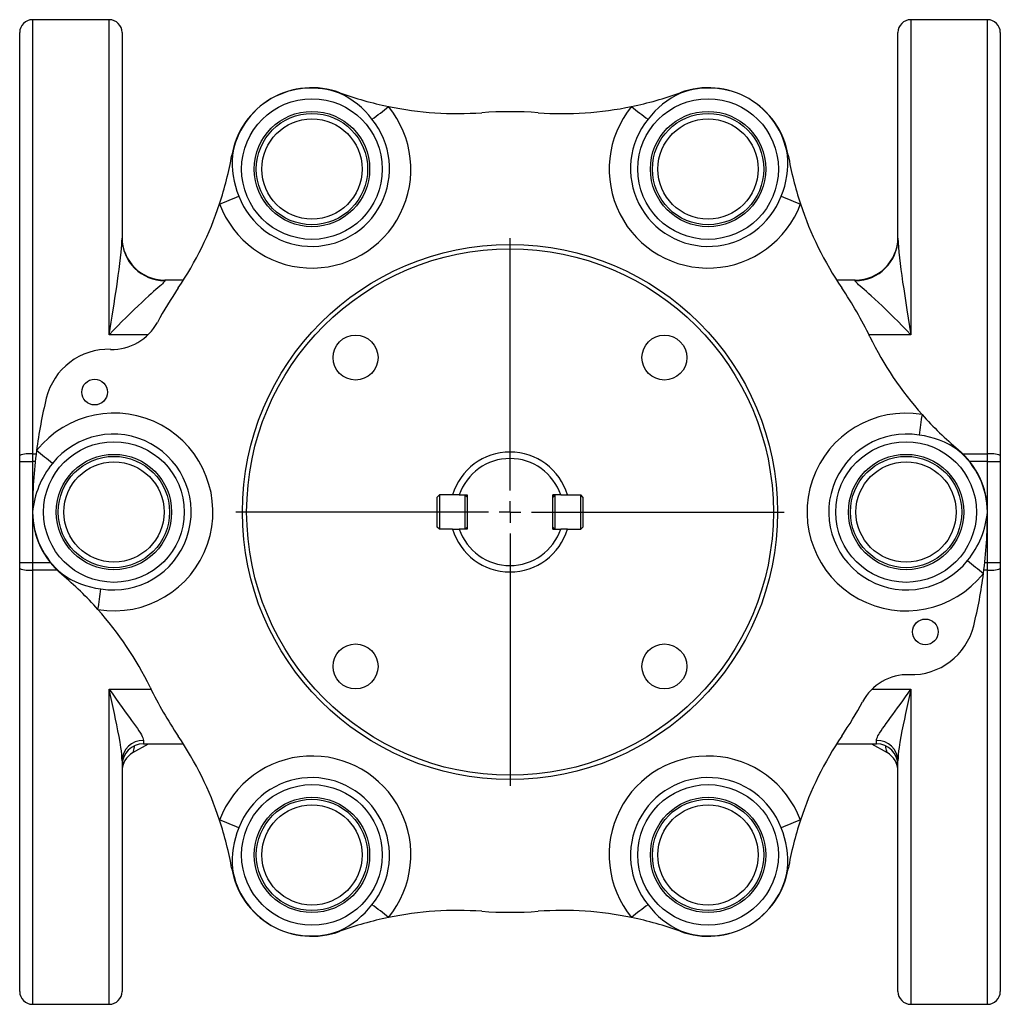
# Model space of a CAD drawing. Extents: x -176 to 397, y -19 to 671.
# Tile 1 of 3: x -176 to 53, y -19 to 211. Entities that reach past the tile are written whole.
import ezdxf

# ---------------------------------------------------------------- set-up
doc = ezdxf.new("R2010")
doc.units = 0
doc.layers.get('0').update_dxf_attribs({"linetype": 'CONTINUOUS'})
doc.layers.add('FORMAT', color=7, linetype='CONTINUOUS')

# ---------------------------------------------------------------- blocks, each defined once
blk = doc.blocks.new('SW_CENTERMARKSYMBOL_0')
at = {"layer": 'FORMAT', "color": 0}
for p, q in [((0, 5), (0, 64)), ((0, 0), (0, 2.5)), ((-5, 0), (-64, 0)), ((0, 0), (-2.5, 0)), ((0, 0), (0, -2.5)), ((0, 0), (2.5, 0)), ((5, 0), (64, 0)), ((0, -5), (0, -64))]:
    blk.add_line(p, q, dxfattribs=at)

msp = doc.modelspace()

# ---------------------------------------------------------------- linework, layer by layer
at = {"color": 7, "linetype": 'CONTINUOUS'}
for p, q in [((-154.6, 211.43), (-172.5, 211.43)), ((50.5, 211.43), (32.6, 211.43)), ((-175.5, 109.66), (-175.5, 208.43)), ((-151.6, 208.43), (-151.6, 160.42)), ((29.6, 160.42), (29.6, 208.43)), ((53.5, 208.43), (53.5, 109.66)), ((29.59, 160.42), (29.6, 160.39)), ((29.6, 160.39), (29.6, 160.42)), ((-137.29, 150.6), (-141.6, 150.6)), ((19.6, 150.6), (15.28, 150.6)), ((-175.5, 108.25), (-175.5, 109.66)), ((-175.5, 84.62), (-175.5, 108.25)), ((53.5, 109.66), (53.5, 108.25)), ((53.5, 108.25), (53.5, 84.62)), ((-78, 99.93), (-77.5, 100.43)), ((-78, 92.93), (-78, 99.93)), ((-77.5, 100.43), (-77.5, 92.43)), ((-74.42, 100.43), (-77.5, 100.43)), ((-72.85, 100.43), (-74.42, 100.43)), ((-72.85, 100.43), (-71, 100.43)), ((-71.5, 92.43), (-71.5, 100.43)), ((-71.5, 100.43), (-71, 99.93)), ((-71, 100.43), (-71, 92.43)), ((-51, 92.43), (-51, 100.43)), ((-49.16, 100.43), (-51, 100.43)), ((-50.5, 100.43), (-51, 99.93)), ((-50.5, 100.43), (-50.5, 92.43)), ((-49.16, 100.43), (-47.59, 100.43)), ((-47.59, 100.43), (-44.5, 100.43)), ((-44.5, 92.43), (-44.5, 100.43)), ((-44, 99.93), (-44.5, 100.43)), ((-44, 99.93), (-44, 92.93)), ((-77.5, 92.43), (-78, 92.93)), ((-74.42, 92.43), (-77.5, 92.43)), ((-74.42, 92.43), (-72.85, 92.43)), ((-71, 92.43), (-72.85, 92.43)), ((-71, 92.93), (-71.5, 92.43)), ((-51, 92.93), (-50.5, 92.43)), ((-51, 92.43), (-49.16, 92.43)), ((-47.59, 92.43), (-49.16, 92.43)), ((-47.59, 92.43), (-44.5, 92.43)), ((-44.5, 92.43), (-44, 92.93)), ((-175.5, 83.21), (-175.5, 84.62)), ((-175.5, -15.57), (-175.5, 83.21)), ((53.5, 84.62), (53.5, 83.21)), ((53.5, 83.21), (53.5, -15.57)), ((-149.05, 40.23), (-145.41, 42.27)), ((-146.6, 42.27), (-137.29, 42.27)), ((15.28, 42.27), (24.6, 42.27)), ((23.4, 42.27), (27.04, 40.23)), ((-151.6, 38.29), (-151.6, -15.57)), ((29.6, -15.57), (29.6, 38.29)), ((-172.5, -18.57), (-154.6, -18.57)), ((32.6, -18.57), (50.5, -18.57))]:
    msp.add_line(p, q, dxfattribs=at)
at = {"color": 8, "linetype": 'CONTINUOUS'}
for p, q in [((-172.5, 211.43), (-172.5, 110.02)), ((-154.6, 137.79), (-154.6, 211.43)), ((32.6, 211.43), (32.6, 137.79)), ((50.5, 110.02), (50.5, 211.43)), ((-141.6, 150.6), (-141.6, 150.48)), ((19.6, 150.48), (19.6, 150.6)), ((-145.59, 137.79), (-154.6, 137.79)), ((32.6, 137.79), (22.85, 137.79)), ((-175.5, 108.25), (-172.5, 108.25)), ((-172.5, 110.02), (-171.67, 110.02)), ((-172.5, 110.02), (-172.5, 108.25)), ((-172.5, 108.25), (-172.5, 84.62)), ((-171.88, 108.25), (-172.5, 108.25)), ((44.78, 110.02), (50.5, 110.02)), ((50.5, 108.25), (46.38, 108.25)), ((50.5, 108.25), (50.5, 110.02)), ((50.5, 84.62), (50.5, 108.25)), ((50.5, 108.25), (53.5, 108.25)), ((-175.5, 84.62), (-172.5, 84.62)), ((-172.5, 84.62), (-168.39, 84.62)), ((-172.5, 84.62), (-172.5, 82.85)), ((-172.5, 82.85), (-172.5, -18.57)), ((-166.79, 82.85), (-172.5, 82.85)), ((50.5, 82.85), (49.67, 82.85)), ((49.87, 84.62), (50.5, 84.62)), ((50.5, 84.62), (53.5, 84.62)), ((50.5, 82.85), (50.5, 84.62)), ((50.5, -18.57), (50.5, 82.85)), ((-154.6, 55.08), (-144.86, 55.08)), ((-154.6, -18.57), (-154.6, 55.08)), ((23.58, 55.08), (32.6, 55.08)), ((32.6, 55.08), (32.6, -18.57)), ((-146.6, 43.09), (-146.6, 42.27)), ((24.6, 42.27), (24.6, 43.09))]:
    msp.add_line(p, q, dxfattribs=at)
at = {"color": 8, "linetype": 'CONTINUOUS', "flags": 128}
for points in [[(-154.6, 137.79), (-154.6, 137.83), (-154.37, 139.3), (-154.14, 140.75), (-153.92, 142.2), (-153.69, 143.63), (-153.48, 145.01), (-153.26, 146.37), (-153.06, 147.72), (-152.85, 149.05), (-152.66, 150.36), (-152.47, 151.65), (-152.27, 153.07), (-152.09, 154.46), (-151.93, 155.81), (-151.79, 157.13), (-151.72, 157.98), (-151.66, 158.82), (-151.62, 159.63), (-151.6, 160.42)], [(29.6, 160.42), (29.62, 159.37), (29.69, 158.27), (29.78, 157.13), (29.92, 155.82), (30.08, 154.46), (30.27, 153.07), (30.47, 151.65), (30.69, 150.11), (30.93, 148.53), (31.17, 146.92), (31.43, 145.29), (31.69, 143.63), (31.98, 141.72), (32.29, 139.79), (32.59, 137.83), (32.6, 137.79)], [(-141.6, 150.48), (-141.63, 150.39), (-141.7, 150.27), (-141.82, 150.13), (-141.98, 149.95), (-142.18, 149.75), (-142.42, 149.53), (-142.8, 149.19), (-143.23, 148.8), (-143.7, 148.39), (-144.22, 147.92), (-144.78, 147.43), (-145.37, 146.9), (-146.17, 146.17), (-147.01, 145.4), (-147.87, 144.59), (-148.78, 143.73), (-149.71, 142.83), (-150.66, 141.89), (-151.62, 140.92), (-152.6, 139.92), (-153.59, 138.88), (-154.58, 137.82), (-154.6, 137.79)], [(32.6, 137.79), (32.57, 137.82), (31.59, 138.88), (30.6, 139.91), (29.62, 140.92), (28.65, 141.89), (27.72, 142.81), (26.8, 143.7), (25.9, 144.56), (25.02, 145.38), (24.17, 146.17), (23.36, 146.9), (22.78, 147.42), (22.23, 147.91), (21.71, 148.37), (21.23, 148.79), (20.8, 149.18), (20.41, 149.53), (20.14, 149.79), (19.91, 150.01), (19.74, 150.21), (19.63, 150.36), (19.6, 150.48)], [(-154.6, 55.08), (-154.59, 55.05), (-153.78, 53.87), (-152.98, 52.72), (-152.18, 51.6), (-151.58, 50.76), (-150.99, 49.95), (-150.41, 49.16), (-149.86, 48.4), (-149.37, 47.73), (-148.89, 47.08), (-148.45, 46.46), (-148.03, 45.87), (-147.66, 45.31), (-147.32, 44.79), (-147.08, 44.39), (-146.89, 44.02), (-146.73, 43.67), (-146.64, 43.36), (-146.6, 43.09)], [(-151.6, 38.29), (-151.62, 39.03), (-151.68, 39.81), (-151.76, 40.61), (-151.87, 41.43), (-152.07, 42.68), (-152.29, 43.97), (-152.55, 45.31), (-152.82, 46.68), (-153.1, 48.01), (-153.38, 49.36), (-153.68, 50.74), (-153.98, 52.15), (-154.29, 53.59), (-154.6, 55.05), (-154.6, 55.08)], [(24.6, 43.09), (24.62, 43.31), (24.69, 43.56), (24.79, 43.82), (24.93, 44.13), (25.11, 44.45), (25.32, 44.79), (25.65, 45.31), (26.02, 45.85), (26.42, 46.43), (26.87, 47.06), (27.35, 47.72), (27.85, 48.4), (28.39, 49.14), (28.95, 49.9), (29.52, 50.69), (30.1, 51.5), (30.71, 52.36), (31.33, 53.23), (31.95, 54.13), (32.58, 55.05), (32.6, 55.08)], [(32.6, 55.08), (32.59, 55.05), (32.28, 53.6), (31.98, 52.18), (31.68, 50.78), (31.38, 49.39), (31.09, 48.02), (30.82, 46.68), (30.54, 45.32), (30.29, 43.99), (30.06, 42.69), (29.87, 41.43), (29.76, 40.61), (29.67, 39.82), (29.62, 39.04), (29.6, 38.29)], [(-148.74, 41.78), (-148.79, 41.54), (-148.86, 41.17), (-148.93, 40.86), (-148.98, 40.59), (-149.02, 40.4), (-149.04, 40.28), (-149.05, 40.23), (-149.05, 40.23)], [(27.04, 40.23), (27.04, 40.23), (27.03, 40.27), (27.01, 40.38), (26.98, 40.55), (26.93, 40.78), (26.87, 41.09), (26.8, 41.45), (26.73, 41.79)]]:
    msp.add_lwpolyline(points, dxfattribs=at)
at = {"color": 8, "linetype": 'CONTINUOUS'}
for centre, radius in [((-107.25, 176.54), 16.43), ((-14.75, 176.54), 16.43), ((-107.25, 176.54), 13.47), ((-107.25, 176.54), 13), ((-14.75, 176.54), 13.47), ((-14.75, 176.54), 13), ((-61, 96.43), 61.5), ((-153.5, 96.43), 16.43), ((31.5, 96.43), 16.43), ((-153.5, 96.43), 13.47), ((-153.5, 96.43), 13), ((31.5, 96.43), 13.47), ((31.5, 96.43), 13), ((-107.25, 16.33), 16.43), ((-14.75, 16.33), 16.43), ((-107.25, 16.33), 13.47), ((-107.25, 16.33), 13), ((-14.75, 16.33), 13.47), ((-14.75, 16.33), 13)]:
    msp.add_circle(centre, radius, dxfattribs=at)
at = {"color": 7, "linetype": 'CONTINUOUS'}
for centre, radius in [((-107.25, 176.54), 11.71), ((-14.75, 176.54), 11.71), ((-61, 96.43), 62.5), ((-97.07, 132.5), 5.25), ((-24.94, 132.5), 5.25), ((-158, 124.43), 3), ((-153.5, 96.43), 11.71), ((31.5, 96.43), 11.71), ((36, 68.43), 3), ((-97.07, 60.37), 5.25), ((-24.94, 60.37), 5.25), ((-107.25, 16.33), 11.71), ((-14.75, 16.33), 11.71)]:
    msp.add_circle(centre, radius, dxfattribs=at)
for centre, radius, start, end in [((-172.5, 208.43), 3, 90, 180), ((-154.6, 208.43), 3, 0, 90), ((32.6, 208.43), 3, 90, 180), ((50.5, 208.43), 3, 0, 90), ((-107.25, 176.53), 19.01, 69.9036, 119.9836), ((-14.75, 176.54), 19, 60.001, 110.1118), ((-73.21, 269.5), 80, 249.8872, 258.3274), ((-48.8, 269.5), 80, 281.6726, 290.1128), ((-107.25, 176.54), 19, 120.001, 170.1118), ((-73.21, 269.51), 80, 258.3278, 274.0341), ((-48.8, 269.5), 80, 265.9655, 281.6726), ((-14.76, 176.53), 19.01, 9.9036, 59.9836), ((-61, 96.43), 93.5, 85.9655, 94.0345), ((-204.78, 193.54), 80, 341.6726, 350.1128), ((82.78, 193.54), 80, 189.8872, 198.3274), ((-204.78, 193.54), 80, 325.9655, 341.6726), ((82.78, 193.54), 80, 198.3278, 214.0341), ((-141.6, 160.6), 10, 180, 270), ((19.6, 160.6), 10, 270, 0), ((-61, 96.43), 93.5, 145.9655, 151.7134), ((-61, 96.43), 93.5, 25.9655, 34.0345), ((-153.91, 146.43), 12.01, 268.2861, 331.6971), ((94.98, 172.4), 80, 205.9655, 221.6726), ((-154.72, 119.44), 15, 88.2698, 166.2071), ((-61, 96.43), 111.5, 166.2071, 172.6122), ((94.98, 172.4), 80, 221.6726, 230.1128), ((-61, 96.43), 111.5, 172.6122, 180), ((-61, 96.43), 14, 16.6015, 163.3985), ((31.5, 96.43), 19, 0.001, 50.1118), ((-61, 96.43), 12.5, 18.6629, 161.3371), ((-153.5, 96.43), 19, 180.001, 230.1118), ((-61, 96.43), 111.5, 352.6122, 0), ((-61, 96.43), 14, 196.6015, 343.3985), ((-61, 96.43), 12.5, 198.6629, 341.3371), ((-216.99, 20.47), 80, 41.6726, 50.1128), ((-61, 96.43), 111.5, 346.2071, 352.6122), ((-216.99, 20.47), 80, 25.9655, 41.6726), ((32.71, 73.43), 15, 268.2698, 346.2071), ((31.9, 46.43), 12.01, 88.2861, 151.6971), ((-61, 96.43), 93.5, 205.9655, 214.0345), ((-61, 96.43), 93.5, 325.9655, 331.7134), ((-204.79, -0.67), 80, 18.3278, 34.0341), ((82.78, -0.67), 80, 145.9655, 161.6726), ((-146.6, 37.27), 5, 90, 180), ((24.6, 37.27), 5, 0, 90), ((-146.6, 35.87), 5, 119.234, 179.9999), ((24.6, 35.87), 5, 0.0001, 60.7609), ((-204.78, -0.67), 80, 9.8872, 18.3274), ((82.78, -0.67), 80, 161.6726, 170.1128), ((-107.24, 16.33), 19.01, 189.9036, 239.9836), ((-14.75, 16.33), 19, 300.001, 350.1118), ((-73.21, -76.64), 80, 85.9655, 101.6726), ((-61, 96.43), 93.5, 265.9655, 274.0345), ((-48.8, -76.64), 80, 78.3278, 94.0341), ((-73.21, -76.64), 80, 101.6726, 110.1128), ((-48.8, -76.64), 80, 69.8872, 78.3274), ((-107.25, 16.33), 19, 240.001, 290.1118), ((-14.75, 16.34), 19.01, 249.9036, 299.9836), ((-172.5, -15.57), 3, 180, 270), ((-154.6, -15.57), 3, 270, 0), ((32.6, -15.57), 3, 180, 270), ((50.5, -15.57), 3, 270, 0)]:
    msp.add_arc(centre, radius, start, end, dxfattribs=at)
at = {"color": 8, "linetype": 'CONTINUOUS'}
for centre, radius, start, end in [((-107.41, 176.6), 18.86, 69.441, 119.6733), ((-101.9, 195.02), 1.34, 325.7551, 331.4861), ((-109.17, 176.15), 19.97, 37.0511, 65.1708), ((-12.4, 175.61), 20.64, 115.2964, 142.4817), ((-20.11, 195.02), 1.34, 208.5139, 214.2449), ((-14.59, 176.59), 18.88, 60.3445, 110.5413), ((-107.23, 176.5), 23.08, 200.5923, 39.4077), ((-107.22, 176.7), 18.88, 120.3445, 170.5413), ((-124.53, 232.48), 54.24, 305.2381, 310.3773), ((-14.77, 176.5), 23.08, 140.5924, 339.4076), ((2.53, 232.48), 54.24, 229.6227, 234.7619), ((-14.78, 176.71), 18.86, 9.441, 59.6733), ((-107.33, 176.67), 18.19, 200.7544, 39.2456), ((-14.68, 176.67), 18.19, 140.7505, 339.2495), ((-125.94, 181.14), 1.34, 268.5139, 274.2449), ((-105.05, 178.15), 20.86, 175.4388, 202.3392), ((-16.51, 178.08), 20.42, 337.3656, 4.8563), ((3.93, 181.14), 1.34, 265.7551, 271.4861), ((-147.06, 219.47), 54.24, 289.6227, 294.7619), ((25.05, 219.47), 54.24, 245.2381, 250.3773), ((-141.63, 160.45), 9.97, 180.1708, 270.1736), ((19.63, 160.45), 9.97, 269.8268, 359.6532), ((-153.47, 96.44), 23.09, 260.6235, 141.6424), ((31.46, 96.43), 23.09, 80.6235, 321.6424), ((88.58, 109.44), 54.24, 169.6227, 174.7619), ((-153.64, 96.43), 18.19, 260.7197, 141.5198), ((31.63, 96.44), 18.19, 80.7197, 321.5198), ((31.87, 93.93), 20.64, 55.2964, 82.4817), ((-229.99, 35.55), 95.24, 49.29, 52.1659), ((44.82, 110.31), 1.34, 148.5139, 154.2449), ((31.63, 96.33), 18.86, 0.3268, 50.5589), ((-173.24, 103.4), 6.66, 83.6215, 109.851), ((51.24, 103.4), 6.66, 70.149, 96.3785), ((-151.53, 94.46), 21.06, 140.892, 174.6235), ((-153.64, 96.54), 18.86, 180.3268, 230.5589), ((29.53, 98.41), 21.06, 320.892, 354.6235), ((107.99, 157.31), 95.24, 229.29, 232.1659), ((-173.24, 89.47), 6.66, 250.149, 276.3785), ((51.24, 89.47), 6.66, 263.6215, 289.851), ((-166.83, 82.56), 1.34, 328.5139, 334.2449), ((-153.87, 98.94), 20.64, 235.2964, 262.4817), ((-210.58, 83.43), 54.24, 349.6227, 354.7619), ((-146.7, 38.18), 4.91, 88.8814, 178.7221), ((24.69, 38.18), 4.91, 1.2779, 91.1186), ((-107.23, 16.36), 23.08, 320.5908, 159.4092), ((-14.78, 16.36), 23.08, 20.5912, 219.4088), ((-107.33, 16.2), 18.19, 320.7504, 159.2496), ((-14.68, 16.2), 18.19, 20.7506, 219.2494), ((-147.06, -26.6), 54.24, 65.2381, 70.3773), ((25.05, -26.6), 54.24, 109.6227, 114.7619), ((-105.49, 14.79), 20.42, 157.3656, 184.8563), ((-16.96, 14.72), 20.86, 355.4388, 22.3392), ((-125.94, 11.72), 1.34, 85.7551, 91.4861), ((-107.23, 16.16), 18.86, 189.441, 239.6733), ((-14.79, 16.16), 18.88, 300.3445, 350.5413), ((3.93, 11.72), 1.34, 88.5139, 94.2449), ((-109.61, 17.26), 20.64, 295.2964, 322.4817), ((-124.53, -39.61), 54.24, 49.6227, 54.7619), ((2.53, -39.61), 54.24, 125.2381, 130.3773), ((-12.83, 16.72), 19.97, 217.0511, 245.1708), ((-107.41, 16.28), 18.88, 240.3445, 290.5413), ((-101.9, -2.15), 1.34, 28.5139, 34.2449), ((-20.11, -2.15), 1.34, 145.7551, 151.4861), ((-14.59, 16.26), 18.86, 249.441, 299.6733)]:
    msp.add_arc(centre, radius, start, end, dxfattribs=at)

# ---------------------------------------------------------------- block references
at = {"layer": 'FORMAT'}
msp.add_blockref('SW_CENTERMARKSYMBOL_0', (-61, 96.43), dxfattribs=at)

doc.saveas('drawing.dxf')
